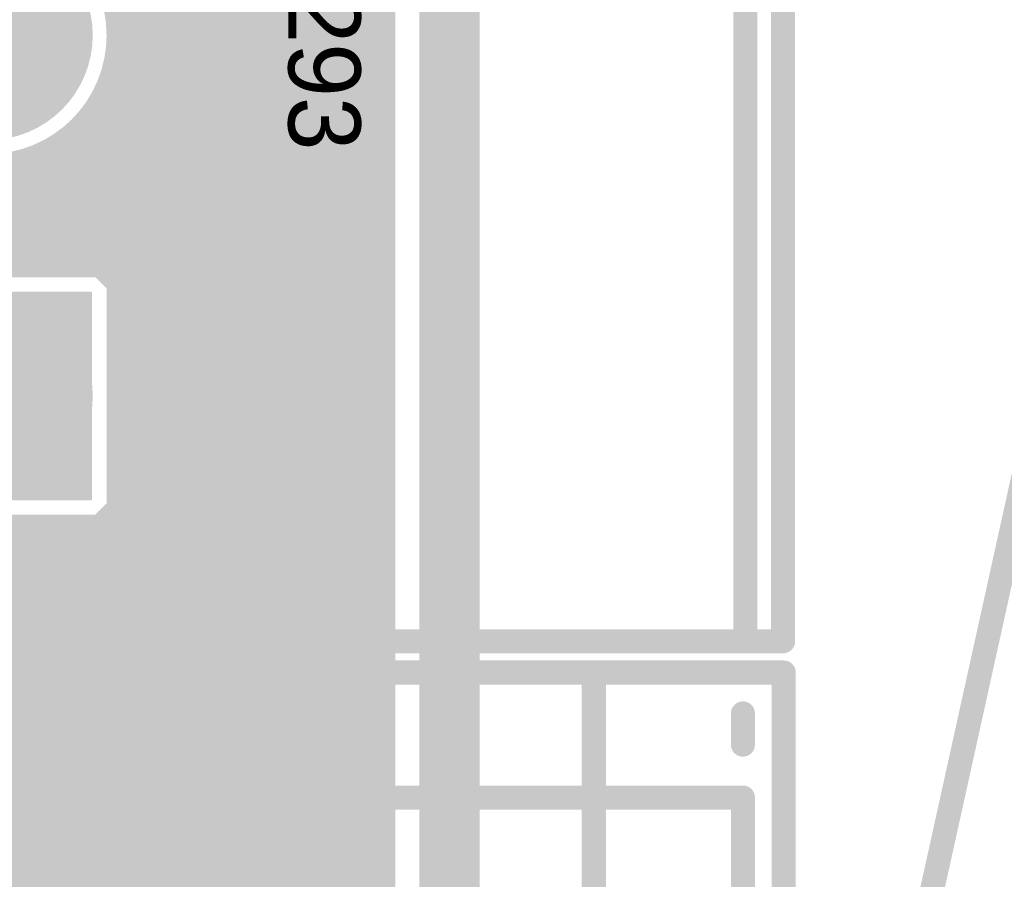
# Model space of a CAD drawing. Extents: x 7.17 to 14.1, y 4 to 11.75.
# Tile 201 of 214: x 12.11 to 12.52, y 7.05 to 7.4. Entities that reach past the tile are written whole.
import ezdxf

# ---------------------------------------------------------------- set-up
doc = ezdxf.new("R2010")
doc.units = 0
doc.layers.get('0').update_dxf_attribs({"linetype": 'CONTINUOUS'})
for name, color, linetype in [('BOTTOMLAYER', 5, 'CONTINUOUS'), ('BOTTOMSOLDER', 6, 'CONTINUOUS'), ('INTERNALPLANE1', 76, 'CONTINUOUS'), ('KEEPOUTLAYER', 6, 'CONTINUOUS'), ('MECHANICAL1', 6, 'CONTINUOUS'), ('MECHANICAL3', 76, 'CONTINUOUS'), ('MECHANICAL5', 56, 'CONTINUOUS'), ('MULTILAYER', 9, 'CONTINUOUS'), ('TOPOVERLAY', 2, 'CONTINUOUS'), ('TOPSOLDER', 216, 'CONTINUOUS')]:
    doc.layers.add(name, color=color, linetype=linetype)

# ---------------------------------------------------------------- blocks, each defined once
blk = doc.blocks.new('CONN_PHOENIX_1803293_4_34')
at = {"layer": 'BOTTOMSOLDER', "const_width": 0.04337}
for points in [[(-0.096685, 0, 1), (-0.053315, 0, 1)], [(0.053315, 0, 1), (0.096685, 0, 1)], [(0.203315, 0, 1), (0.246685, 0, 1)]]:
    blk.add_lwpolyline(points, format="xyb", close=True, dxfattribs=at)
at = {"layer": 'BOTTOMSOLDER'}
blk.add_solid([(-0.26837, -0.04337), (-0.18163, -0.04337), (-0.26837, 0.04337), (-0.18163, 0.04337)], dxfattribs=at)
at = {"layer": 'MECHANICAL1', "const_width": 0.01}
for points in [[(-0.327, 0.047244), (0, 0.047244)], [(-0.327, 0.047244), (-0.327, -0.314961)], [(-0.309055, 0.047244), (0.206693, 0.047244)], [(0, 0.047244), (0.327, 0.047244)], [(0.206693, 0.047244), (0.309055, 0.047244)], [(0.327, 0.047244), (0.327, -0.314961)], [(-0.327, -0.314961), (-0.309055, -0.314961)], [(-0.309055, -0.314961), (-0.206693, -0.314961)], [(-0.206693, -0.314961), (0.206693, -0.314961)], [(0.206693, -0.314961), (0.309055, -0.314961)], [(0.309055, -0.314961), (0.327, -0.314961)]]:
    blk.add_lwpolyline(points, dxfattribs=at)
at = {"layer": 'MECHANICAL1', "const_width": 0.005}
for points in [[(-0.3295, 0.047244, 1), (-0.3245, 0.047244, 1)], [(-0.3295, 0.047244, 1), (-0.3245, 0.047244, 1)], [(-0.311555, 0.047244, 1), (-0.306555, 0.047244, 1)], [(-0.0025, 0.047244, 1), (0.0025, 0.047244, 1)], [(-0.0025, 0.047244, 1), (0.0025, 0.047244, 1)], [(0.204193, 0.047244, 1), (0.209193, 0.047244, 1)], [(0.204193, 0.047244, 1), (0.209193, 0.047244, 1)], [(0.306555, 0.047244, 1), (0.311555, 0.047244, 1)], [(0.3245, 0.047244, 1), (0.3295, 0.047244, 1)], [(0.3245, 0.047244, 1), (0.3295, 0.047244, 1)], [(-0.3295, -0.314961, 1), (-0.3245, -0.314961, 1)], [(-0.3295, -0.314961, 1), (-0.3245, -0.314961, 1)], [(-0.311555, -0.314961, 1), (-0.306555, -0.314961, 1)], [(-0.311555, -0.314961, 1), (-0.306555, -0.314961, 1)], [(-0.209193, -0.314961, 1), (-0.204193, -0.314961, 1)], [(-0.209193, -0.314961, 1), (-0.204193, -0.314961, 1)], [(0.204193, -0.314961, 1), (0.209193, -0.314961, 1)], [(0.204193, -0.314961, 1), (0.209193, -0.314961, 1)], [(0.306555, -0.314961, 1), (0.311555, -0.314961, 1)], [(0.306555, -0.314961, 1), (0.311555, -0.314961, 1)], [(0.3245, -0.314961, 1), (0.3295, -0.314961, 1)], [(0.3245, -0.314961, 1), (0.3295, -0.314961, 1)]]:
    blk.add_lwpolyline(points, format="xyb", close=True, dxfattribs=at)
at = {"layer": 'MULTILAYER', "const_width": 0.03937}
for points in [[(-0.094685, 0, 1), (-0.055315, 0, 1)], [(0.055315, 0, 1), (0.094685, 0, 1)], [(0.205315, 0, 1), (0.244685, 0, 1)]]:
    blk.add_lwpolyline(points, format="xyb", close=True, dxfattribs=at)
at = {"layer": 'MULTILAYER'}
blk.add_solid([(-0.26437, -0.03937), (-0.18563, -0.03937), (-0.26437, 0.03937), (-0.18563, 0.03937)], dxfattribs=at)
at = {"layer": 'TOPOVERLAY', "const_width": 0.01}
for points in [[(-0.327, 0.062992), (-0.327, -0.330709)], [(-0.327, 0.062992), (-0.314, 0.062992)], [(-0.324803, 0.062992), (0.28937, 0.062992)], [(0.28937, 0.062992), (0.320866, 0.062992)], [(0.320866, 0.062992), (0.324803, 0.062992)], [(0.320866, 0.062992), (0.327, 0.062992)], [(0.327, 0.062992), (0.327, -0.330709)], [(-0.327, -0.330709), (-0.324803, -0.330709)], [(-0.324803, -0.330709), (-0.320866, -0.330709)], [(-0.320866, -0.330709), (-0.28937, -0.330709)], [(-0.28937, -0.330709), (0.324803, -0.330709)], [(0.324803, -0.330709), (0.327, -0.330709)]]:
    blk.add_lwpolyline(points, dxfattribs=at)
at = {"layer": 'TOPOVERLAY', "const_width": 0.005}
for points in [[(-0.3295, 0.062992, 1), (-0.3245, 0.062992, 1)], [(-0.3295, 0.062992, 1), (-0.3245, 0.062992, 1)], [(-0.327303, 0.062992, 1), (-0.322303, 0.062992, 1)], [(-0.3165, 0.062992, 1), (-0.3115, 0.062992, 1)], [(0.28687, 0.062992, 1), (0.29187, 0.062992, 1)], [(0.28687, 0.062992, 1), (0.29187, 0.062992, 1)], [(0.318366, 0.062992, 1), (0.323366, 0.062992, 1)], [(0.318366, 0.062992, 1), (0.323366, 0.062992, 1)], [(0.318366, 0.062992, 1), (0.323366, 0.062992, 1)], [(0.322303, 0.062992, 1), (0.327303, 0.062992, 1)], [(0.3245, 0.062992, 1), (0.3295, 0.062992, 1)], [(0.3245, 0.062992, 1), (0.3295, 0.062992, 1)], [(-0.3295, -0.330709, 1), (-0.3245, -0.330709, 1)], [(-0.3295, -0.330709, 1), (-0.3245, -0.330709, 1)], [(-0.327303, -0.330709, 1), (-0.322303, -0.330709, 1)], [(-0.327303, -0.330709, 1), (-0.322303, -0.330709, 1)], [(-0.323366, -0.330709, 1), (-0.318366, -0.330709, 1)], [(-0.323366, -0.330709, 1), (-0.318366, -0.330709, 1)], [(-0.29187, -0.330709, 1), (-0.28687, -0.330709, 1)], [(-0.29187, -0.330709, 1), (-0.28687, -0.330709, 1)], [(0.322303, -0.330709, 1), (0.327303, -0.330709, 1)], [(0.322303, -0.330709, 1), (0.327303, -0.330709, 1)], [(0.3245, -0.330709, 1), (0.3295, -0.330709, 1)], [(0.3245, -0.330709, 1), (0.3295, -0.330709, 1)]]:
    blk.add_lwpolyline(points, format="xyb", close=True, dxfattribs=at)
at = {"layer": 'TOPSOLDER', "const_width": 0.04337}
for points in [[(-0.096685, 0, 1), (-0.053315, 0, 1)], [(0.053315, 0, 1), (0.096685, 0, 1)], [(0.203315, 0, 1), (0.246685, 0, 1)]]:
    blk.add_lwpolyline(points, format="xyb", close=True, dxfattribs=at)
at = {"layer": 'TOPSOLDER'}
blk.add_solid([(-0.26837, -0.04337), (-0.18163, -0.04337), (-0.26837, 0.04337), (-0.18163, 0.04337)], dxfattribs=at)
blk = doc.blocks.new('CONN_XPORT_130')
at = {"layer": 'MECHANICAL1', "const_width": 0.01}
for points in [[(-0.777, 0.494), (-0.777, -0.121)], [(-0.715, 0.494), (-0.715, -0.141)], [(-0.777, -0.121), (-0.777, -0.141)], [(-0.777, -0.141), (-0.777, -0.15)], [(-0.313, -0.15), (-0.777, -0.15)]]:
    blk.add_lwpolyline(points, dxfattribs=at)
at = {"layer": 'MECHANICAL1', "const_width": 0.005}
for points in [[(-0.7795, -0.121, 1), (-0.7745, -0.121, 1)], [(-0.7795, -0.121, 1), (-0.7745, -0.121, 1)], [(-0.7795, -0.141, 1), (-0.7745, -0.141, 1)], [(-0.7795, -0.141, 1), (-0.7745, -0.141, 1)], [(-0.7175, -0.141, 1), (-0.7125, -0.141, 1)], [(-0.7795, -0.15, 1), (-0.7745, -0.15, 1)], [(-0.7795, -0.15, 1), (-0.7745, -0.15, 1)]]:
    blk.add_lwpolyline(points, format="xyb", close=True, dxfattribs=at)
at = {"layer": 'TOPOVERLAY', "const_width": 0.01}
for points in [[(-0.715, 0.555), (-0.715, -0.202)], [(-0.794, -0.107), (-0.794, -0.202)], [(-0.339, -0.202), (-0.794, -0.202)]]:
    blk.add_lwpolyline(points, dxfattribs=at)
at = {"layer": 'TOPOVERLAY', "const_width": 0.005}
for points in [[(-0.7965, -0.202, 1), (-0.7915, -0.202, 1)], [(-0.7965, -0.202, 1), (-0.7915, -0.202, 1)], [(-0.7175, -0.202, 1), (-0.7125, -0.202, 1)]]:
    blk.add_lwpolyline(points, format="xyb", close=True, dxfattribs=at)

msp = doc.modelspace()

# ---------------------------------------------------------------- linework, layer by layer
at = {"layer": 'BOTTOMLAYER', "const_width": 0.008}
for points in [[(12.263404, 5.8465), (12.263404, 8.8285)], [(11.506904, 7.910254), (12.115993, 7.301165)], [(11.506904, 7.903183), (12.108922, 7.301165)], [(11.364447, 7.847649), (12.263404, 6.948692)], [(11.364447, 7.840578), (12.263404, 6.941621)], [(11.364447, 7.833507), (12.263404, 6.93455)], [(11.364447, 7.826436), (12.263404, 6.927479)], [(11.364447, 7.819365), (12.263404, 6.920408)], [(11.364447, 7.812294), (12.263404, 6.913337)], [(11.364447, 7.805223), (12.263404, 6.906266)], [(11.364447, 7.798152), (12.263404, 6.899195)], [(11.364447, 7.79108), (12.263404, 6.892123)], [(11.479873, 7.739295), (12.263404, 6.955763)], [(11.494, 7.73931), (12.263404, 6.969906)], [(11.487728, 7.738511), (12.263404, 6.962834)], [(12.143908, 7.520739), (12.263404, 7.401243)], [(12.150648, 7.405946), (12.263404, 7.518702)], [(12.14111, 7.516465), (12.263404, 7.394171)], [(12.137968, 7.512536), (12.263404, 7.3871)], [(12.151248, 7.399475), (12.263404, 7.511631)], [(12.130684, 7.505678), (12.263404, 7.372958)], [(12.134492, 7.508941), (12.263404, 7.380029)], [(12.071047, 7.501675), (12.263404, 7.309318)], [(12.126536, 7.502755), (12.263404, 7.365887)], [(12.150972, 7.392128), (12.263404, 7.50456)], [(12.117138, 7.498011), (12.263404, 7.351745)], [(12.12203, 7.50019), (12.263404, 7.358816)], [(12.149289, 7.383373), (12.263404, 7.497489)], [(12.083344, 7.49645), (12.263404, 7.316389)], [(12.092126, 7.494739), (12.263404, 7.323461)], [(12.099487, 7.494449), (12.263404, 7.330532)], [(12.105969, 7.495038), (12.263404, 7.337603)], [(12.111809, 7.496269), (12.263404, 7.344674)], [(12.144161, 7.371175), (12.263404, 7.490418)], [(12.081223, 7.301165), (12.263404, 7.483346)], [(12.088294, 7.301165), (12.263404, 7.476275)], [(12.095365, 7.301165), (12.263404, 7.469204)], [(12.102436, 7.301165), (12.263404, 7.462133)], [(12.109507, 7.301165), (12.263404, 7.455062)], [(12.116578, 7.301165), (12.263404, 7.447991)], [(12.12365, 7.301165), (12.263404, 7.44092)], [(12.130721, 7.301165), (12.263404, 7.433849)], [(12.137792, 7.301165), (12.263404, 7.426778)], [(12.144863, 7.301165), (12.263404, 7.419707)], [(12.147053, 7.418598), (12.263404, 7.302247)], [(12.151274, 7.300506), (12.263404, 7.412636)], [(12.150218, 7.408363), (12.263404, 7.295176)], [(12.151274, 7.293435), (12.263404, 7.405564)], [(12.151216, 7.400293), (12.263404, 7.288105)], [(12.151274, 7.286363), (12.263404, 7.398493)], [(12.151089, 7.393349), (12.263404, 7.281034)], [(12.151274, 7.279292), (12.263404, 7.391422)], [(12.150204, 7.387163), (12.263404, 7.273963)], [(12.151274, 7.272221), (12.263404, 7.384351)], [(12.148743, 7.381553), (12.263404, 7.266892)], [(12.146806, 7.376419), (12.263404, 7.259821)], [(12.151274, 7.26515), (12.263404, 7.37728)], [(12.144457, 7.371696), (12.263404, 7.25275)], [(12.141736, 7.367347), (12.263404, 7.245678)], [(12.151274, 7.258079), (12.263404, 7.370209)], [(12.138666, 7.363345), (12.263404, 7.238607)], [(12.151274, 7.251008), (12.263404, 7.363138)], [(12.135261, 7.359679), (12.263404, 7.231536)], [(12.131524, 7.356345), (12.263404, 7.224465)], [(12.151274, 7.243937), (12.263404, 7.356067)], [(12.074152, 7.301165), (12.124525, 7.351538)], [(12.123022, 7.350705), (12.263404, 7.210323)], [(12.127449, 7.353349), (12.263404, 7.217394)], [(12.067081, 7.301165), (12.112326, 7.346411)], [(12.074301, 7.349928), (12.123064, 7.301165)], [(12.112985, 7.3466), (12.263404, 7.196181)], [(12.118215, 7.348441), (12.263404, 7.203252)], [(12.151274, 7.236866), (12.263404, 7.348996)], [(12.085386, 7.345914), (12.130135, 7.301165)], [(12.093787, 7.344584), (12.137206, 7.301165)], [(12.100931, 7.344511), (12.144277, 7.301165)], [(12.107262, 7.345252), (12.263404, 7.18911)], [(12.151274, 7.229795), (12.263404, 7.341925)], [(12.151274, 7.222723), (12.263404, 7.334853)], [(12.151274, 7.215652), (12.263404, 7.327782)], [(12.151274, 7.208581), (12.263404, 7.320711)], [(12.151274, 7.20151), (12.263404, 7.31364)], [(12.151274, 7.194439), (12.263404, 7.306569)], [(12.044534, 7.301165), (12.151274, 7.301165)], [(12.144277, 7.301165), (12.151274, 7.294168)], [(12.151274, 7.194425), (12.151274, 7.301165)], [(12.027223, 7.063317), (12.263404, 7.299498)], [(12.151274, 7.294168), (12.263404, 7.182038)], [(12.0314, 7.060422), (12.263404, 7.292427)], [(12.035342, 7.057294), (12.263404, 7.285356)], [(12.151274, 7.287097), (12.263404, 7.174967)], [(12.039055, 7.053935), (12.263404, 7.278285)], [(12.151274, 7.280026), (12.263404, 7.167896)], [(12.151274, 7.272955), (12.263404, 7.160825)], [(12.042541, 7.05035), (12.263404, 7.271213)], [(12.045799, 7.046537), (12.263404, 7.264142)], [(12.151274, 7.265884), (12.263404, 7.153754)], [(12.048826, 7.042494), (12.263404, 7.257071)], [(12.151274, 7.258813), (12.263404, 7.146683)], [(12.151274, 7.251742), (12.263404, 7.139612)], [(12.051616, 7.038212), (12.263404, 7.25)], [(12.151274, 7.244671), (12.263404, 7.132541)], [(12.054158, 7.033683), (12.263404, 7.242929)], [(12.056437, 7.028891), (12.263404, 7.235858)], [(12.151274, 7.2376), (12.263404, 7.12547)], [(12.058435, 7.023818), (12.263404, 7.228787)], [(12.151274, 7.230529), (12.263404, 7.118399)], [(12.151274, 7.223457), (12.263404, 7.111327)], [(12.060124, 7.018435), (12.263404, 7.221716)], [(12.151274, 7.216386), (12.263404, 7.104256)], [(12.061466, 7.012706), (12.263404, 7.214645)], [(12.062408, 7.006578), (12.263404, 7.207574)], [(12.151274, 7.209315), (12.263404, 7.097185)], [(12.062874, 6.999972), (12.263404, 7.200502)], [(12.144189, 7.194425), (12.151274, 7.20151)], [(12.151274, 7.202244), (12.263404, 7.090114)], [(11.990035, 7.075626), (12.108834, 7.194425)], [(11.99642, 7.074941), (12.115905, 7.194425)], [(12.002366, 7.073816), (12.122976, 7.194425)], [(12.007938, 7.072317), (12.130047, 7.194425)], [(12.013182, 7.070489), (12.137118, 7.194425)], [(12.018129, 7.068365), (12.144189, 7.194425)], [(12.022804, 7.065969), (12.15126, 7.194425)], [(12.044534, 7.194425), (12.151274, 7.194425)], [(12.045955, 7.194425), (12.263404, 6.976977)], [(12.053026, 7.194425), (12.263404, 6.984048)], [(12.060098, 7.194425), (12.263404, 6.991119)], [(12.067169, 7.194425), (12.263404, 6.99819)], [(12.07424, 7.194425), (12.263404, 7.005261)], [(12.081311, 7.194425), (12.263404, 7.012332)], [(12.088382, 7.194425), (12.263404, 7.019403)], [(12.095453, 7.194425), (12.263404, 7.026474)], [(12.102524, 7.194425), (12.263404, 7.033545)], [(12.109595, 7.194425), (12.263404, 7.040616)], [(12.116666, 7.194425), (12.263404, 7.047688)], [(12.123738, 7.194425), (12.263404, 7.054759)], [(12.130809, 7.194425), (12.263404, 7.06183)], [(12.13788, 7.194425), (12.263404, 7.068901)], [(12.144951, 7.194425), (12.263404, 7.075972)], [(12.151274, 7.195173), (12.263404, 7.083043)], [(12.062742, 6.992769), (12.263404, 7.193431)], [(12.061808, 6.984764), (12.263404, 7.18636)], [(12.059665, 6.97555), (12.263404, 7.179289)], [(12.055218, 6.964032), (12.263404, 7.172218)], [(11.778904, 6.680647), (12.263404, 7.165147)], [(11.778181, 6.672853), (12.263404, 7.158076)], [(11.774938, 6.662538), (12.263404, 7.151005)], [(11.743431, 6.623961), (12.263404, 7.143934)], [(11.749013, 6.622472), (12.263404, 7.136863)], [(11.754032, 6.62042), (12.263404, 7.129791)], [(11.758571, 6.617888), (12.263404, 7.12272)], [(11.762677, 6.614922), (12.263404, 7.115649)], [(11.766373, 6.611547), (12.263404, 7.108578)], [(11.769666, 6.607769), (12.263404, 7.101507)], [(11.772546, 6.603578), (12.263404, 7.094436)], [(11.774986, 6.598947), (12.263404, 7.087365)], [(11.776932, 6.593821), (12.263404, 7.080294)], [(11.778292, 6.58811), (12.263404, 7.073223)], [(11.778896, 6.581643), (12.263404, 7.066152)], [(11.778386, 6.574062), (12.263404, 7.059081)], [(11.775695, 6.564301), (12.263404, 7.052009)], [(11.269966, 6.0515), (12.263404, 7.044938)]]:
    msp.add_lwpolyline(points, dxfattribs=at)
at = {"layer": 'BOTTOMLAYER'}
for points, const_width in [([(12.151274, 7.397795, 1), (12.044534, 7.397795, 1)], 0.008), ([(12.148648, 7.405946, 1), (12.152648, 7.405946, 1)], 0.004), ([(12.261404, 7.405564, 1), (12.265404, 7.405564, 1)], 0.004), ([(12.149216, 7.400293, 1), (12.153216, 7.400293, 1)], 0.004), ([(12.149248, 7.399475, 1), (12.153248, 7.399475, 1)], 0.004), ([(12.261404, 7.401243, 1), (12.265404, 7.401243, 1)], 0.004), ([(12.149274, 7.397795, 1), (12.153274, 7.397795, 1)], 0.004), ([(12.261404, 7.398493, 1), (12.265404, 7.398493, 1)], 0.004), ([(12.148972, 7.392128, 1), (12.152972, 7.392128, 1)], 0.004), ([(12.149089, 7.393349, 1), (12.153089, 7.393349, 1)], 0.004), ([(12.261404, 7.394171, 1), (12.265404, 7.394171, 1)], 0.004), ([(12.261404, 7.391422, 1), (12.265404, 7.391422, 1)], 0.004), ([(12.148204, 7.387163, 1), (12.152204, 7.387163, 1)], 0.004), ([(12.261404, 7.3871, 1), (12.265404, 7.3871, 1)], 0.004), ([(12.147289, 7.383373, 1), (12.151289, 7.383373, 1)], 0.004), ([(12.261404, 7.384351, 1), (12.265404, 7.384351, 1)], 0.004), ([(12.146743, 7.381553, 1), (12.150743, 7.381553, 1)], 0.004), ([(12.261404, 7.380029, 1), (12.265404, 7.380029, 1)], 0.004), ([(12.144806, 7.376419, 1), (12.148806, 7.376419, 1)], 0.004), ([(12.261404, 7.37728, 1), (12.265404, 7.37728, 1)], 0.004), ([(12.142161, 7.371175, 1), (12.146161, 7.371175, 1)], 0.004), ([(12.142457, 7.371696, 1), (12.146457, 7.371696, 1)], 0.004), ([(12.261404, 7.372958, 1), (12.265404, 7.372958, 1)], 0.004), ([(12.139736, 7.367347, 1), (12.143736, 7.367347, 1)], 0.004), ([(12.261404, 7.370209, 1), (12.265404, 7.370209, 1)], 0.004), ([(12.136666, 7.363345, 1), (12.140666, 7.363345, 1)], 0.004), ([(12.261404, 7.365887, 1), (12.265404, 7.365887, 1)], 0.004), ([(12.261404, 7.363138, 1), (12.265404, 7.363138, 1)], 0.004), ([(12.133261, 7.359679, 1), (12.137261, 7.359679, 1)], 0.004), ([(12.261404, 7.358816, 1), (12.265404, 7.358816, 1)], 0.004), ([(12.129524, 7.356345, 1), (12.133524, 7.356345, 1)], 0.004), ([(12.261404, 7.356067, 1), (12.265404, 7.356067, 1)], 0.004), ([(12.121022, 7.350705, 1), (12.125022, 7.350705, 1)], 0.004), ([(12.122525, 7.351538, 1), (12.126525, 7.351538, 1)], 0.004), ([(12.125449, 7.353349, 1), (12.129449, 7.353349, 1)], 0.004), ([(12.261404, 7.351745, 1), (12.265404, 7.351745, 1)], 0.004), ([(12.110326, 7.346411, 1), (12.114326, 7.346411, 1)], 0.004), ([(12.110985, 7.3466, 1), (12.114985, 7.3466, 1)], 0.004), ([(12.116215, 7.348441, 1), (12.120215, 7.348441, 1)], 0.004), ([(12.261404, 7.348996, 1), (12.265404, 7.348996, 1)], 0.004), ([(12.105262, 7.345252, 1), (12.109262, 7.345252, 1)], 0.004), ([(12.261404, 7.344674, 1), (12.265404, 7.344674, 1)], 0.004), ([(12.261404, 7.341925, 1), (12.265404, 7.341925, 1)], 0.004), ([(12.261404, 7.337603, 1), (12.265404, 7.337603, 1)], 0.004), ([(12.261404, 7.334853, 1), (12.265404, 7.334853, 1)], 0.004), ([(12.261404, 7.330532, 1), (12.265404, 7.330532, 1)], 0.004), ([(12.261404, 7.327782, 1), (12.265404, 7.327782, 1)], 0.004), ([(12.261404, 7.323461, 1), (12.265404, 7.323461, 1)], 0.004), ([(12.261404, 7.320711, 1), (12.265404, 7.320711, 1)], 0.004), ([(12.261404, 7.316389, 1), (12.265404, 7.316389, 1)], 0.004), ([(12.261404, 7.31364, 1), (12.265404, 7.31364, 1)], 0.004), ([(12.261404, 7.309318, 1), (12.265404, 7.309318, 1)], 0.004), ([(12.261404, 7.306569, 1), (12.265404, 7.306569, 1)], 0.004), ([(12.106922, 7.301165, 1), (12.110922, 7.301165, 1)], 0.004), ([(12.107507, 7.301165, 1), (12.111507, 7.301165, 1)], 0.004), ([(12.113993, 7.301165, 1), (12.117993, 7.301165, 1)], 0.004), ([(12.114578, 7.301165, 1), (12.118578, 7.301165, 1)], 0.004), ([(12.121064, 7.301165, 1), (12.125064, 7.301165, 1)], 0.004), ([(12.12165, 7.301165, 1), (12.125649, 7.301165, 1)], 0.004), ([(12.128135, 7.301165, 1), (12.132135, 7.301165, 1)], 0.004), ([(12.128721, 7.301165, 1), (12.132721, 7.301165, 1)], 0.004), ([(12.135206, 7.301165, 1), (12.139206, 7.301165, 1)], 0.004), ([(12.135792, 7.301165, 1), (12.139792, 7.301165, 1)], 0.004), ([(12.142277, 7.301165, 1), (12.146277, 7.301165, 1)], 0.004), ([(12.142277, 7.301165, 1), (12.146277, 7.301165, 1)], 0.004), ([(12.142863, 7.301165, 1), (12.146863, 7.301165, 1)], 0.004), ([(12.149274, 7.301165, 1), (12.153274, 7.301165, 1)], 0.004), ([(12.149274, 7.301165, 1), (12.153274, 7.301165, 1)], 0.004), ([(12.261404, 7.302247, 1), (12.265404, 7.302247, 1)], 0.004), ([(12.149274, 7.300506, 1), (12.153274, 7.300506, 1)], 0.004), ([(12.261404, 7.299498, 1), (12.265404, 7.299498, 1)], 0.004), ([(12.149274, 7.294168, 1), (12.153274, 7.294168, 1)], 0.004), ([(12.149274, 7.294168, 1), (12.153274, 7.294168, 1)], 0.004), ([(12.149274, 7.293435, 1), (12.153274, 7.293435, 1)], 0.004), ([(12.261404, 7.295176, 1), (12.265404, 7.295176, 1)], 0.004), ([(12.261404, 7.292427, 1), (12.265404, 7.292427, 1)], 0.004), ([(12.149274, 7.287097, 1), (12.153274, 7.287097, 1)], 0.004), ([(12.149274, 7.286363, 1), (12.153274, 7.286363, 1)], 0.004), ([(12.261404, 7.288105, 1), (12.265404, 7.288105, 1)], 0.004), ([(12.261404, 7.285356, 1), (12.265404, 7.285356, 1)], 0.004), ([(12.261404, 7.281034, 1), (12.265404, 7.281034, 1)], 0.004), ([(12.149274, 7.280026, 1), (12.153274, 7.280026, 1)], 0.004), ([(12.149274, 7.279292, 1), (12.153274, 7.279292, 1)], 0.004), ([(12.261404, 7.278285, 1), (12.265404, 7.278285, 1)], 0.004), ([(12.149274, 7.272955, 1), (12.153274, 7.272955, 1)], 0.004), ([(12.149274, 7.272221, 1), (12.153274, 7.272221, 1)], 0.004), ([(12.261404, 7.273963, 1), (12.265404, 7.273963, 1)], 0.004), ([(12.261404, 7.271213, 1), (12.265404, 7.271213, 1)], 0.004), ([(12.149274, 7.265884, 1), (12.153274, 7.265884, 1)], 0.004), ([(12.149274, 7.26515, 1), (12.153274, 7.26515, 1)], 0.004), ([(12.261404, 7.266892, 1), (12.265404, 7.266892, 1)], 0.004), ([(12.261404, 7.264142, 1), (12.265404, 7.264142, 1)], 0.004), ([(12.149274, 7.258813, 1), (12.153274, 7.258813, 1)], 0.004), ([(12.149274, 7.258079, 1), (12.153274, 7.258079, 1)], 0.004), ([(12.261404, 7.259821, 1), (12.265404, 7.259821, 1)], 0.004), ([(12.261404, 7.257071, 1), (12.265404, 7.257071, 1)], 0.004), ([(12.149274, 7.251742, 1), (12.153274, 7.251742, 1)], 0.004), ([(12.261404, 7.25275, 1), (12.265404, 7.25275, 1)], 0.004), ([(12.149274, 7.251008, 1), (12.153274, 7.251008, 1)], 0.004), ([(12.261404, 7.25, 1), (12.265404, 7.25, 1)], 0.004), ([(12.149274, 7.244671, 1), (12.153274, 7.244671, 1)], 0.004), ([(12.149274, 7.243937, 1), (12.153274, 7.243937, 1)], 0.004), ([(12.261404, 7.245678, 1), (12.265404, 7.245678, 1)], 0.004), ([(12.261404, 7.242929, 1), (12.265404, 7.242929, 1)], 0.004), ([(12.149274, 7.2376, 1), (12.153274, 7.2376, 1)], 0.004), ([(12.149274, 7.236866, 1), (12.153274, 7.236866, 1)], 0.004), ([(12.261404, 7.238607, 1), (12.265404, 7.238607, 1)], 0.004), ([(12.261404, 7.235858, 1), (12.265404, 7.235858, 1)], 0.004), ([(12.261404, 7.231536, 1), (12.265404, 7.231536, 1)], 0.004), ([(12.149274, 7.230529, 1), (12.153274, 7.230529, 1)], 0.004), ([(12.149274, 7.229795, 1), (12.153274, 7.229795, 1)], 0.004), ([(12.261404, 7.228787, 1), (12.265404, 7.228787, 1)], 0.004), ([(12.149274, 7.223457, 1), (12.153274, 7.223457, 1)], 0.004), ([(12.261404, 7.224465, 1), (12.265404, 7.224465, 1)], 0.004), ([(12.149274, 7.222723, 1), (12.153274, 7.222723, 1)], 0.004), ([(12.261404, 7.221716, 1), (12.265404, 7.221716, 1)], 0.004), ([(12.149274, 7.216386, 1), (12.153274, 7.216386, 1)], 0.004), ([(12.149274, 7.215652, 1), (12.153274, 7.215652, 1)], 0.004), ([(12.261404, 7.217394, 1), (12.265404, 7.217394, 1)], 0.004), ([(12.261404, 7.214645, 1), (12.265404, 7.214645, 1)], 0.004), ([(12.149274, 7.209315, 1), (12.153274, 7.209315, 1)], 0.004), ([(12.149274, 7.208581, 1), (12.153274, 7.208581, 1)], 0.004), ([(12.261404, 7.210323, 1), (12.265404, 7.210323, 1)], 0.004), ([(12.261404, 7.207574, 1), (12.265404, 7.207574, 1)], 0.004), ([(12.261404, 7.203252, 1), (12.265404, 7.203252, 1)], 0.004), ([(12.149274, 7.202244, 1), (12.153274, 7.202244, 1)], 0.004), ([(12.149274, 7.20151, 1), (12.153274, 7.20151, 1)], 0.004), ([(12.149274, 7.20151, 1), (12.153274, 7.20151, 1)], 0.004), ([(12.261404, 7.200502, 1), (12.265404, 7.200502, 1)], 0.004), ([(12.106834, 7.194425, 1), (12.110834, 7.194425, 1)], 0.004), ([(12.107595, 7.194425, 1), (12.111595, 7.194425, 1)], 0.004), ([(12.113905, 7.194425, 1), (12.117905, 7.194425, 1)], 0.004), ([(12.114666, 7.194425, 1), (12.118666, 7.194425, 1)], 0.004), ([(12.120976, 7.194425, 1), (12.124976, 7.194425, 1)], 0.004), ([(12.121738, 7.194425, 1), (12.125737, 7.194425, 1)], 0.004), ([(12.128047, 7.194425, 1), (12.132047, 7.194425, 1)], 0.004), ([(12.128809, 7.194425, 1), (12.132809, 7.194425, 1)], 0.004), ([(12.135118, 7.194425, 1), (12.139118, 7.194425, 1)], 0.004), ([(12.13588, 7.194425, 1), (12.13988, 7.194425, 1)], 0.004), ([(12.142189, 7.194425, 1), (12.146189, 7.194425, 1)], 0.004), ([(12.142189, 7.194425, 1), (12.146189, 7.194425, 1)], 0.004), ([(12.142951, 7.194425, 1), (12.146951, 7.194425, 1)], 0.004), ([(12.14926, 7.194425, 1), (12.15326, 7.194425, 1)], 0.004), ([(12.149274, 7.195173, 1), (12.153274, 7.195173, 1)], 0.004), ([(12.149274, 7.194439, 1), (12.153274, 7.194439, 1)], 0.004), ([(12.149274, 7.194425, 1), (12.153274, 7.194425, 1)], 0.004), ([(12.149274, 7.194425, 1), (12.153274, 7.194425, 1)], 0.004), ([(12.261404, 7.196181, 1), (12.265404, 7.196181, 1)], 0.004), ([(12.261404, 7.193431, 1), (12.265404, 7.193431, 1)], 0.004), ([(12.261404, 7.18911, 1), (12.265404, 7.18911, 1)], 0.004), ([(12.261404, 7.18636, 1), (12.265404, 7.18636, 1)], 0.004), ([(12.261404, 7.182038, 1), (12.265404, 7.182038, 1)], 0.004), ([(12.261404, 7.179289, 1), (12.265404, 7.179289, 1)], 0.004), ([(12.261404, 7.174967, 1), (12.265404, 7.174967, 1)], 0.004), ([(12.261404, 7.172218, 1), (12.265404, 7.172218, 1)], 0.004), ([(12.261404, 7.167896, 1), (12.265404, 7.167896, 1)], 0.004), ([(12.261404, 7.165147, 1), (12.265404, 7.165147, 1)], 0.004), ([(12.261404, 7.160825, 1), (12.265404, 7.160825, 1)], 0.004), ([(12.261404, 7.158076, 1), (12.265404, 7.158076, 1)], 0.004), ([(12.261404, 7.153754, 1), (12.265404, 7.153754, 1)], 0.004), ([(12.261404, 7.151005, 1), (12.265404, 7.151005, 1)], 0.004), ([(12.261404, 7.146683, 1), (12.265404, 7.146683, 1)], 0.004), ([(12.261404, 7.143934, 1), (12.265404, 7.143934, 1)], 0.004), ([(12.261404, 7.139612, 1), (12.265404, 7.139612, 1)], 0.004), ([(12.261404, 7.136863, 1), (12.265404, 7.136863, 1)], 0.004), ([(12.261404, 7.132541, 1), (12.265404, 7.132541, 1)], 0.004), ([(12.261404, 7.129791, 1), (12.265404, 7.129791, 1)], 0.004), ([(12.261404, 7.12547, 1), (12.265404, 7.12547, 1)], 0.004), ([(12.261404, 7.12272, 1), (12.265404, 7.12272, 1)], 0.004), ([(12.261404, 7.118399, 1), (12.265404, 7.118399, 1)], 0.004), ([(12.261404, 7.115649, 1), (12.265404, 7.115649, 1)], 0.004), ([(12.261404, 7.111327, 1), (12.265404, 7.111327, 1)], 0.004), ([(12.261404, 7.108578, 1), (12.265404, 7.108578, 1)], 0.004), ([(12.261404, 7.104256, 1), (12.265404, 7.104256, 1)], 0.004), ([(12.261404, 7.101507, 1), (12.265404, 7.101507, 1)], 0.004), ([(12.261404, 7.097185, 1), (12.265404, 7.097185, 1)], 0.004), ([(12.261404, 7.094436, 1), (12.265404, 7.094436, 1)], 0.004), ([(12.261404, 7.090114, 1), (12.265404, 7.090114, 1)], 0.004), ([(12.261404, 7.087365, 1), (12.265404, 7.087365, 1)], 0.004), ([(12.261404, 7.083043, 1), (12.265404, 7.083043, 1)], 0.004), ([(12.261404, 7.080294, 1), (12.265404, 7.080294, 1)], 0.004), ([(12.261404, 7.075972, 1), (12.265404, 7.075972, 1)], 0.004), ([(12.261404, 7.073223, 1), (12.265404, 7.073223, 1)], 0.004), ([(12.261404, 7.068901, 1), (12.265404, 7.068901, 1)], 0.004), ([(12.261404, 7.066152, 1), (12.265404, 7.066152, 1)], 0.004), ([(12.261404, 7.06183, 1), (12.265404, 7.06183, 1)], 0.004), ([(12.261404, 7.059081, 1), (12.265404, 7.059081, 1)], 0.004), ([(12.261404, 7.054759, 1), (12.265404, 7.054759, 1)], 0.004), ([(12.261404, 7.052009, 1), (12.265404, 7.052009, 1)], 0.004), ([(12.261404, 7.047688, 1), (12.265404, 7.047688, 1)], 0.004), ([(12.261404, 7.044938, 1), (12.265404, 7.044938, 1)], 0.004)]:
    msp.add_lwpolyline(points, format="xyb", close=True, dxfattribs=dict(at, const_width=const_width))
at = {"layer": 'INTERNALPLANE1', "const_width": 0.043622}
for points in [[(12.076093, 7.397795, 1), (12.119715, 7.397795, 1)], [(12.076093, 7.247795, 1), (12.119715, 7.247795, 1)]]:
    msp.add_lwpolyline(points, format="xyb", close=True, dxfattribs=at)
at = {"layer": 'KEEPOUTLAYER', "const_width": 0.025}
msp.add_lwpolyline([(12.289904, 5.82), (12.289904, 8.855)], dxfattribs=at)
at = {"layer": 'MECHANICAL1', "const_width": 0.01}
msp.add_lwpolyline([(12.411904, 7.102795), (12.411904, 7.115795)], dxfattribs=at)
at = {"layer": 'MECHANICAL1', "const_width": 0.005}
for points in [[(12.409404, 7.115795, 1), (12.414404, 7.115795, 1)], [(12.409404, 7.102795, 1), (12.414404, 7.102795, 1)]]:
    msp.add_lwpolyline(points, format="xyb", close=True, dxfattribs=at)
at = {"layer": 'MECHANICAL3', "const_width": 0.01}
msp.add_lwpolyline([(12.289904, 5.82), (12.289904, 8.855)], dxfattribs=at)
at = {"layer": 'MECHANICAL5', "const_width": 0.01}
msp.add_lwpolyline([(12.324904, 6.2925), (12.609904, 7.5825)], dxfattribs=at)
at = {"layer": 'MULTILAYER', "const_width": 0.01}
msp.add_lwpolyline([(12.289904, 5.82), (12.289904, 8.855)], dxfattribs=at)

# ---------------------------------------------------------------- block references
for name, p, rotation in [('CONN_PHOENIX_1803293_4_34', (12.097904, 7.472795), 90), ('CONN_XPORT_130', (11.634904, 6.930795), 180)]:
    msp.add_blockref(name, p, dxfattribs=dict(rotation=rotation))

# ---------------------------------------------------------------- texts
at = {"layer": 'MECHANICAL1'}
msp.add_text('PHOENIX 1803293', height=0.03, rotation=270, dxfattribs=at).set_placement((12.222904, 7.697795))

doc.saveas('drawing.dxf')
